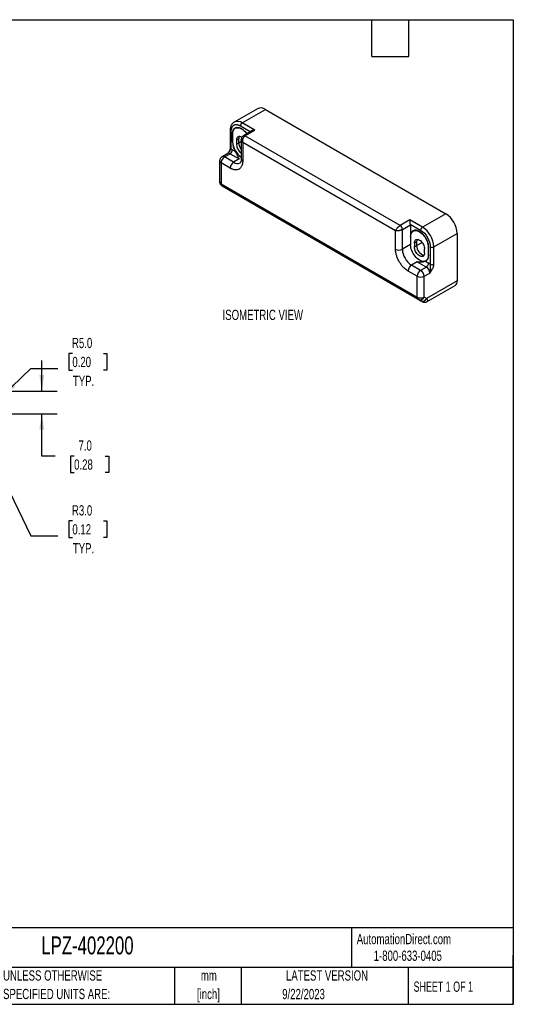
# Model space of a CAD drawing. Header units: millimetres. Extents: x 10 to 410, y 10 to 314.
# Tile 2 of 2: x 257 to 410, y 10 to 314. Entities that reach past the tile are written whole.
import ezdxf

# ---------------------------------------------------------------- set-up
doc = ezdxf.new("R2010")
doc.units = ezdxf.units.MM
doc.header["$LTSCALE"] = 1.5
doc.layers.add('DIMENSIONS', color=140, linetype='Continuous', lineweight=25)
doc.layers.add('TEXT', color=140, linetype='Continuous', lineweight=25)
doc.styles.add('SLDTEXTSTYLE0', font='TXT', dxfattribs={"width": 0.7})
doc.styles.add('SLDTEXTSTYLE1', font='TXT', dxfattribs={"width": 0.65})
doc.dimstyles.new('SLDDIMSTYLE3', dxfattribs={"dimtxt": 3.237012, "dimasz": 4.953, "dimexe": 0, "dimexo": 0.0625, "dimgap": 0.809253, "dimtad": 0, "dimtih": 1, "dimtoh": 1, "dimrnd": 1e-09, "dimzin": 4, "dimdsep": 46, "dimtxsty": 'SLDTEXTSTYLE0', "dimsah": 1, "dimcen": 0, "dimadec": 0, "dimazin": 1, "dimtfac": 1, "dimtofl": 0, "dimtmove": 0, "dimatfit": 3, "dimfxl": 0, "dimfrac": 2, "dimtolj": 1, "dimtzin": 12, "dimarcsym": 0})
doc.dimstyles.new('SLDDIMSTYLE4', dxfattribs={"dimtxt": 3.237012, "dimasz": 4.953, "dimexe": 0, "dimexo": 0.0625, "dimgap": 0.809253, "dimtad": 0, "dimtih": 1, "dimtoh": 1, "dimrnd": 1e-09, "dimzin": 4, "dimdsep": 46, "dimtxsty": 'SLDTEXTSTYLE0', "dimsah": 1, "dimcen": 0.09, "dimadec": 0, "dimazin": 1, "dimtfac": 1, "dimtmove": 0, "dimatfit": 0, "dimfxl": 0, "dimfrac": 2, "dimtolj": 1, "dimtzin": 12, "dimarcsym": 0})

# ---------------------------------------------------------------- blocks, each defined once
blk = doc.blocks.new('_D_4')
at = {"layer": 'DIMENSIONS'}
for p, q in [((272.9, 211.01), (271.82, 211.01)), ((271.82, 211.01), (271.82, 205.86)), ((282.52, 211.01), (283.61, 211.01)), ((283.61, 211.01), (283.61, 205.86)), ((251.16, 197.8), (260.02, 206.31)), ((260.02, 206.31), (268.35, 206.31)), ((271.82, 205.86), (272.9, 205.86)), ((283.61, 205.86), (282.52, 205.86))]:
    blk.add_line(p, q, dxfattribs=at)
blk.add_solid([(251.16, 197.8), (255.26, 200.68), (254.21, 201.78)], dxfattribs=at)
at = {"layer": 'DIMENSIONS', "char_height": 3.175, "attachment_point": 1, "style": 'SLDTEXTSTYLE0'}
for s, insert in [('R5.0', (272.78, 215.83)), ('0.20', (272.9, 209.96)), ('TYP.', (273.06, 204.09))]:
    blk.add_mtext(s, dxfattribs=dict(at, insert=insert))
blk = doc.blocks.new('_D_5')
at = {"layer": 'DIMENSIONS'}
for p, q in [((263.42, 199.33), (263.42, 208.86)), ((249.46, 199.33), (268.18, 199.33)), ((253.75, 192.33), (268.18, 192.33)), ((263.42, 179.26), (263.42, 192.33)), ((267.61, 179.26), (263.42, 179.26)), ((273.45, 179.26), (272.36, 179.26)), ((272.36, 179.26), (272.36, 174.11)), ((283.07, 179.26), (284.16, 179.26)), ((284.16, 179.26), (284.16, 174.11)), ((272.36, 174.11), (273.45, 174.11)), ((284.16, 174.11), (283.07, 174.11))]:
    blk.add_line(p, q, dxfattribs=at)
for points in [[(263.42, 199.33), (264.18, 204.29), (262.66, 204.29)], [(263.42, 192.33), (262.66, 187.38), (264.18, 187.38)]]:
    blk.add_solid(points, dxfattribs=at)
at = {"layer": 'DIMENSIONS', "char_height": 3.175, "attachment_point": 1, "style": 'SLDTEXTSTYLE0'}
for s, insert in [('7.0', (274.8, 184.08)), ('0.28', (273.45, 178.21))]:
    blk.add_mtext(s, dxfattribs=dict(at, insert=insert))
blk = doc.blocks.new('_D_6')
at = {"layer": 'DIMENSIONS'}
for p, q in [((250.85, 173.63), (260.01, 154.5)), ((272.9, 159.2), (271.81, 159.2)), ((271.81, 159.2), (271.81, 154.06)), ((282.52, 159.2), (283.6, 159.2)), ((283.6, 159.2), (283.6, 154.06)), ((260.01, 154.5), (268.34, 154.5)), ((271.81, 154.06), (272.9, 154.06)), ((283.6, 154.06), (282.52, 154.06))]:
    blk.add_line(p, q, dxfattribs=at)
blk.add_solid([(250.85, 173.63), (252.3, 168.83), (253.68, 169.49)], dxfattribs=at)
at = {"layer": 'DIMENSIONS', "char_height": 3.175, "attachment_point": 1, "style": 'SLDTEXTSTYLE0'}
for s, insert in [('R3.0', (272.77, 164.02)), ('0.12', (272.9, 158.15)), ('TYP.', (273.05, 152.28))]:
    blk.add_mtext(s, dxfattribs=dict(at, insert=insert))

msp = doc.modelspace()

# ---------------------------------------------------------------- linework, layer by layer
for p, q in [((330.262, 286.77), (323.05, 282.607)), ((325.55, 282.359), (332.762, 286.523)), ((332.762, 286.523), (388.624, 254.275)), ((323.832, 280.972), (323.388, 280.715)), ((328.014, 279.63), (324.984, 281.379)), ((329.439, 280.114), (325.55, 282.359)), ((321.78, 279.991), (321.78, 274.602)), ((322.014, 279.664), (322.014, 274.275)), ((322.581, 279.012), (322.509, 278.97)), ((322.509, 276.521), (322.509, 278.97)), ((322.58, 276.48), (322.58, 278.929)), ((324.454, 277.439), (323.747, 277.031)), ((324.454, 276.214), (324.454, 277.439)), ((328.505, 279.913), (325.898, 278.408)), ((326.398, 278.359), (329.439, 280.114)), ((374.481, 250.601), (326.398, 278.359)), ((322.58, 276.561), (322.509, 276.521)), ((323.747, 277.031), (323.747, 275.806)), ((323.747, 275.806), (324.454, 276.214)), ((324.454, 276.255), (325.252, 276.716)), ((325.252, 277.218), (325.252, 271.214)), ((325.691, 276.317), (325.691, 270.602)), ((373.067, 248.968), (325.691, 276.317)), ((321.052, 272.92), (319.284, 271.9)), ((320.034, 271.826), (321.802, 272.846)), ((322.863, 270.193), (320.034, 271.826)), ((321.092, 272.946), (321.141, 273.016)), ((321.802, 272.846), (324.63, 271.213)), ((322.509, 274.071), (323.467, 273.518)), ((318.534, 270.601), (318.534, 264.168)), ((318.974, 269.989), (318.974, 263.555)), ((321.802, 268.356), (318.974, 269.989)), ((324.63, 271.213), (322.863, 270.193)), ((318.974, 263.555), (379.785, 228.45)), ((319.284, 262.869), (380.095, 227.763)), ((320.077, 262.411), (319.284, 262.869)), ((380.888, 227.305), (322.198, 261.186)), ((388.624, 254.275), (381.411, 250.111)), ((377.522, 252.356), (374.481, 250.601)), ((375.189, 249.376), (377.663, 250.805)), ((381.411, 250.111), (377.522, 252.356)), ((377.649, 250.976), (380.845, 249.131)), ((377.663, 250.805), (377.663, 247.13)), ((373.067, 243.252), (373.067, 248.968)), ((375.189, 243.252), (375.189, 249.376)), ((377.735, 247.172), (377.663, 247.13)), ((377.734, 247.089), (377.734, 244.64)), ((378.986, 249.132), (378.542, 248.875)), ((384.947, 243.987), (392.159, 248.151)), ((392.159, 248.151), (392.159, 233.453)), ((377.734, 244.721), (375.189, 243.252)), ((379.608, 245.599), (378.901, 245.191)), ((378.901, 245.191), (378.901, 243.966)), ((378.901, 243.966), (379.608, 244.375)), ((379.608, 245.599), (379.608, 244.375)), ((379.608, 244.415), (381.298, 245.391)), ((383.25, 243.905), (383.319, 243.946)), ((383.25, 241.456), (383.25, 243.905)), ((383.32, 241.415), (383.32, 243.865)), ((383.815, 243.987), (383.815, 238.598)), ((384.947, 238.598), (384.947, 243.987)), ((382.083, 242.129), (382.083, 243.354)), ((383.32, 241.497), (383.25, 241.456)), ((379.785, 239.373), (378.017, 238.353)), ((380.845, 236.72), (378.017, 238.353)), ((379.785, 239.373), (382.613, 237.741)), ((383.32, 238.965), (382.363, 239.518)), ((382.442, 239.67), (382.886, 239.927)), ((379.785, 234.883), (376.956, 236.516)), ((379.785, 228.45), (379.785, 234.883)), ((382.613, 237.741), (380.845, 236.72)), ((381.906, 234.883), (383.674, 235.904)), ((381.906, 228.45), (381.906, 234.883)), ((392.159, 233.453), (382.699, 227.992)), ((382.828, 227.051), (391.538, 232.08)), ((380.095, 227.763), (380.888, 227.305)), ((382.699, 227.992), (381.906, 228.45))]:
    msp.add_line(p, q)
at = {"flags": 128}
for points in [[(322.509, 278.97), (322.533, 279.383), (322.605, 279.76), (322.724, 280.096), (322.888, 280.385), (323.094, 280.621), (323.338, 280.801), (323.616, 280.923), (323.923, 280.982), (324.255, 280.98), (324.605, 280.915), (324.968, 280.789), (325.338, 280.604), (325.707, 280.362), (326.07, 280.07), (326.42, 279.73), (326.752, 279.35), (326.988, 279.037)], [(322.58, 278.929), (322.603, 279.331), (322.674, 279.699), (322.79, 280.027), (322.949, 280.308), (323.15, 280.539), (323.388, 280.715), (323.659, 280.833), (323.959, 280.891), (324.282, 280.889), (324.624, 280.825), (324.978, 280.702), (325.338, 280.522), (325.697, 280.287), (326.051, 280.001), (326.393, 279.67), (326.716, 279.299), (326.937, 279.008)], [(323.601, 280.918), (323.589, 280.907), (323.438, 280.744)], [(325.407, 277.908), (325.338, 277.95), (325.061, 278.081), (324.793, 278.153), (324.542, 278.163), (324.315, 278.11), (324.119, 277.997), (323.96, 277.827), (323.843, 277.604), (323.771, 277.336), (323.747, 277.031)], [(383.32, 243.865), (383.296, 244.305), (383.224, 244.766), (383.105, 245.239), (382.941, 245.716), (382.736, 246.19), (382.492, 246.652), (382.214, 247.095), (381.906, 247.51), (381.574, 247.89), (381.224, 248.23), (380.861, 248.523), (380.492, 248.764), (380.123, 248.949), (379.76, 249.075), (379.409, 249.14), (379.078, 249.142), (378.77, 249.083), (378.492, 248.962), (378.248, 248.781), (378.042, 248.545), (377.879, 248.256), (377.76, 247.92), (377.688, 247.543), (377.663, 247.13)], [(377.734, 247.089), (377.758, 247.492), (377.828, 247.859), (377.944, 248.187), (378.104, 248.468), (378.304, 248.699), (378.542, 248.875), (378.813, 248.993), (379.113, 249.051), (379.437, 249.049), (379.778, 248.986), (380.132, 248.863), (380.492, 248.682), (380.852, 248.447), (381.206, 248.161), (381.547, 247.83), (381.871, 247.459), (382.171, 247.055), (382.442, 246.624), (382.68, 246.173), (382.88, 245.711), (383.04, 245.245), (383.156, 244.784), (383.226, 244.335), (383.25, 243.905)], [(378.755, 249.078), (378.743, 249.067), (378.593, 248.904)], [(383.25, 241.456), (383.226, 241.054), (383.156, 240.686), (383.04, 240.358), (382.88, 240.077), (382.68, 239.846), (382.442, 239.67), (382.171, 239.552), (381.871, 239.494), (381.547, 239.497), (381.206, 239.56), (380.852, 239.683), (380.492, 239.863), (380.132, 240.098), (379.778, 240.384), (379.437, 240.715), (379.113, 241.086), (378.813, 241.491), (378.542, 241.922), (378.304, 242.372), (378.104, 242.834), (377.944, 243.3), (377.828, 243.761), (377.758, 244.211), (377.734, 244.64)], [(378.901, 245.191), (378.925, 245.496), (378.997, 245.764), (379.114, 245.987), (379.273, 246.157), (379.469, 246.27), (379.696, 246.323), (379.948, 246.313), (380.216, 246.241), (380.492, 246.11), (380.768, 245.922), (381.036, 245.685), (381.287, 245.405), (381.515, 245.09), (381.711, 244.75), (381.87, 244.396), (381.987, 244.038), (382.059, 243.687), (382.083, 243.354)], [(382.083, 242.129), (382.059, 241.824), (381.987, 241.556), (381.87, 241.334), (381.711, 241.163), (381.515, 241.05), (381.287, 240.998), (381.036, 241.007), (380.768, 241.079), (380.492, 241.211), (380.216, 241.398), (379.948, 241.636), (379.696, 241.916), (379.469, 242.231), (379.273, 242.57), (379.114, 242.925), (378.997, 243.283), (378.925, 243.633), (378.901, 243.966)], [(382.492, 239.699), (382.709, 239.748), (382.724, 239.753)]]:
    msp.add_lwpolyline(points, dxfattribs=at)
for centre, radius, start, end in [((331.308, 284.583), 2.425, 53.1466, 115.54294), ((324.082, 280.27), 2.553, 54.90801, 114.054), ((326.212, 281.323), 1.229, 122.60548, 177.39452), ((322.181, 280.031), 0.403, 185.92741, 245.60504), ((325.879, 277.491), 1.426, 151.69809, 182.06348), ((326.108, 277.977), 0.479, 52.74251, 115.99727), ((322.18, 274.642), 0.402, 185.6948, 245.62534), ((328.384, 276.74), 5.879, 182.14349, 213.23573), ((328.59, 276.76), 6.017, 182.67053, 236.30016), ((327.209, 275.963), 3.466, 182.5989, 235.61619), ((327.97, 276.399), 3.521, 183.00544, 219.47126), ((321.276, 269.884), 2.305, 122.60548, 177.39452), ((319.595, 271.212), 0.755, 54.38633, 114.26228), ((321.363, 272.233), 0.754, 54.38242, 114.30712), ((320.974, 274.141), 1.537, 302.60548, 357.39452), ((319.285, 270.676), 0.755, 185.72483, 245.62272), ((324.105, 268.251), 2.305, 122.60548, 177.39452), ((324.035, 271.838), 2.02, 234.52554, 294.24331), ((326.002, 271.289), 0.754, 185.6948, 245.62534), ((319.285, 264.242), 0.754, 185.6948, 245.62534), ((319.725, 263.481), 0.755, 174.37962, 234.30196), ((384.505, 247.814), 7.662, 2.52009, 57.47991), ((373.653, 249.306), 1.537, 2.60548, 57.39452), ((376.577, 250.801), 1.086, 0.21496, 9.3058), ((382.074, 249.075), 1.229, 122.60548, 177.39452), ((377.292, 243.65), 7.662, 2.52015, 57.47985), ((381.027, 245.651), 1.42, 151.21113, 182.09948), ((382.627, 244.336), 3.019, 179.26112, 256.33129), ((384.381, 245.079), 1.23, 242.60967, 297.39033), ((374.128, 245.299), 2.306, 242.60967, 297.39033), ((381.329, 243.531), 6.147, 182.60548, 237.39452), ((381.399, 241.195), 1.934, 299.89702, 6.52948), ((379.259, 236.411), 2.305, 122.60548, 177.39452), ((381.785, 239.035), 1.537, 302.60548, 357.39452), ((384.381, 239.69), 1.23, 242.60967, 297.39033), ((382.088, 234.778), 2.305, 122.60548, 177.39452), ((380.845, 236.93), 2.306, 242.60967, 297.39033), ((379.603, 234.778), 2.305, 2.60548, 57.39452), ((381.371, 235.799), 2.305, 2.60548, 57.39452), ((390.696, 233.288), 1.472, 304.86125, 6.45093), ((380.536, 228.376), 0.755, 174.37962, 234.30196), ((380.845, 230.497), 2.306, 242.60967, 297.39033), ((380.65, 229.03), 1.384, 246.35693, 335.1837), ((381.443, 228.573), 1.384, 246.35693, 335.1837)]:
    msp.add_arc(centre, radius, start, end)
for points, knots in [([(323.042, 282.594), (322.978, 282.557), (322.807, 282.459), (322.562, 282.238), (322.32, 281.949), (322.126, 281.623), (321.976, 281.273), (321.867, 280.893), (321.802, 280.485), (321.775, 280.182), (321.782, 280.012), (321.782, 279.99)], [0, 0, 0, 0, 0.0765703, 0.2049373, 0.3396506, 0.4635726, 0.5903605, 0.7194047, 0.849648, 0.9800085, 1, 1, 1, 1]), ([(324.984, 281.379), (324.937, 281.406), (324.843, 281.458), (324.703, 281.527), (324.565, 281.589), (324.427, 281.642), (324.291, 281.686), (324.156, 281.723), (324.022, 281.751), (323.841, 281.778), (323.616, 281.79), (323.354, 281.765), (323.108, 281.699), (322.88, 281.594), (322.675, 281.449), (322.495, 281.269), (322.342, 281.055), (322.221, 280.816), (322.127, 280.557), (322.062, 280.28), (322.022, 279.984), (322.017, 279.771), (322.014, 279.664)], [0, 0, 0, 0, 0.0302326, 0.0602664, 0.0901677, 0.1200038, 0.1498424, 0.1797512, 0.2097973, 0.2400471, 0.3043193, 0.3686713, 0.4343111, 0.5000324, 0.5656722, 0.6313935, 0.6956657, 0.7600177, 0.8202685, 0.8799891, 0.9397197, 1, 1, 1, 1]), ([(325.898, 278.408), (325.802, 278.342), (325.605, 278.205), (325.398, 277.903), (325.272, 277.562), (325.258, 277.331), (325.252, 277.218)], [0, 0, 0, 0, 0.2432468, 0.50161, 0.7555011, 1, 1, 1, 1]), ([(326.398, 278.359), (326.372, 278.343), (326.319, 278.31), (326.243, 278.252), (326.168, 278.185), (326.096, 278.111), (326.028, 278.028), (325.963, 277.938), (325.902, 277.84), (325.846, 277.735), (325.795, 277.624), (325.73, 277.455), (325.665, 277.208), (325.634, 276.946), (325.633, 276.72), (325.647, 276.527), (325.675, 276.392), (325.691, 276.317)], [0, 0, 0, 0, 0.0463022, 0.0931694, 0.1406316, 0.1887181, 0.2374566, 0.2868742, 0.3369964, 0.387848, 0.4394526, 0.4918328, 0.615634, 0.7542845, 0.8180084, 0.8999171, 1, 1, 1, 1]), ([(329.439, 280.114), (329.437, 280.114), (329.405, 280.115), (329.188, 280.116), (328.852, 280.08), (328.603, 279.954), (328.508, 279.906)], [0, 0, 0, 0, 0.0063563, 0.0956562, 0.6552886, 1, 1, 1, 1]), ([(321.78, 274.602), (321.775, 274.511), (321.765, 274.335), (321.68, 273.988), (321.521, 273.61), (321.298, 273.246), (321.152, 273.04), (321.089, 272.95)], [0, 0, 0, 0, 0.1664065, 0.3208334, 0.595098, 0.8234232, 1, 1, 1, 1]), ([(325.691, 276.317), (325.663, 276.345), (325.61, 276.398), (325.543, 276.477), (325.487, 276.551), (325.441, 276.619), (325.405, 276.68), (325.354, 276.775), (325.3, 276.904), (325.259, 277.066), (325.254, 277.169), (325.252, 277.218)], [0, 0, 0, 0, 0.1029298, 0.1969162, 0.2819587, 0.3580571, 0.4252115, 0.4834226, 0.6686057, 0.8407694, 1, 1, 1, 1]), ([(318.735, 271.351), (318.689, 271.259), (318.623, 271.129), (318.566, 270.918), (318.536, 270.761), (318.538, 270.645), (318.539, 270.601)], [0, 0, 0, 0, 0.3914294, 0.5558393, 0.8333379, 1, 1, 1, 1]), ([(319.287, 271.895), (319.26, 271.881), (319.168, 271.835), (319.043, 271.73), (318.877, 271.569), (318.79, 271.435), (318.735, 271.351)], [0, 0, 0, 0, 0.1173436, 0.3919624, 0.6183965, 1, 1, 1, 1]), ([(321.088, 272.949), (321.087, 272.948), (321.085, 272.944), (321.064, 272.929), (321.052, 272.921)], [0, 0, 0, 0, 0.4359474, 1, 1, 1, 1]), ([(321.141, 273.016), (321.157, 273.039), (321.227, 273.141), (321.449, 273.385), (321.724, 273.68), (321.94, 274.019), (321.989, 274.188), (322.014, 274.275)], [0, 0, 0, 0, 0.05207426, 0.23182279, 0.61659848, 0.8038991, 1, 1, 1, 1]), ([(322.014, 274.275), (322.047, 274.267), (322.111, 274.25), (322.21, 274.216), (322.309, 274.175), (322.409, 274.127), (322.476, 274.09), (322.509, 274.071)], [0, 0, 0, 0, 0.2006485, 0.4003246, 0.5996754, 0.7993515, 1, 1, 1, 1]), ([(324.63, 271.213), (324.59, 271.283), (324.549, 271.359), (324.467, 271.515), (324.426, 271.596), (324.302, 271.85), (324.217, 272.033), (324.034, 272.429), (323.937, 272.639), (323.722, 273.073), (323.604, 273.3), (323.467, 273.518)], [0, 0, 0, 0, 0.125, 0.125, 0.25, 0.25, 0.5, 0.5, 0.75, 0.75, 1, 1, 1, 1]), ([(325.691, 270.602), (325.691, 270.547), (325.69, 270.438), (325.682, 270.279), (325.669, 270.123), (325.65, 269.97), (325.614, 269.74), (325.546, 269.443), (325.422, 269.096), (325.261, 268.78), (324.994, 268.407), (324.572, 268.05), (324.051, 267.862), (323.594, 267.818), (323.241, 267.836), (322.878, 267.902), (322.556, 268.001), (322.276, 268.113), (322.039, 268.224), (321.881, 268.312), (321.802, 268.356)], [0, 0, 0, 0, 0.0233344, 0.0466269, 0.0699085, 0.0932108, 0.1165649, 0.1782981, 0.240092, 0.3043994, 0.3687677, 0.5000056, 0.6312435, 0.6955509, 0.7599192, 0.8216524, 0.8834464, 0.9223081, 0.961111, 1, 1, 1, 1]), ([(325.25, 271.216), (325.25, 271.194), (325.254, 271.077), (325.239, 270.89), (325.207, 270.66), (325.159, 270.466), (325.102, 270.307), (325.04, 270.183), (324.977, 270.092), (324.918, 270.031), (324.882, 270.008), (324.863, 269.996)], [0, 0, 0, 0, 0.02513956, 0.13663103, 0.24808199, 0.36006032, 0.47343362, 0.59001444, 0.71312131, 0.84915747, 1, 1, 1, 1]), ([(318.539, 264.168), (318.538, 264.133), (318.534, 264.013), (318.572, 263.805), (318.658, 263.549), (318.797, 263.303), (318.985, 263.086), (319.153, 262.94), (319.263, 262.885), (319.286, 262.874)], [0, 0, 0, 0, 0.0659084, 0.2292774, 0.4019929, 0.5811608, 0.7647242, 0.9514578, 1, 1, 1, 1]), ([(322.198, 261.186), (322.06, 261.266), (321.893, 261.362), (321.53, 261.572), (321.334, 261.685), (320.941, 261.912), (320.745, 262.025), (320.382, 262.234), (320.216, 262.331), (320.077, 262.411)], [0, 0, 0, 0, 0.25, 0.25, 0.5, 0.5, 0.75, 0.75, 1, 1, 1, 1]), ([(373.067, 248.968), (373.077, 248.995), (373.097, 249.048), (373.132, 249.128), (373.168, 249.202), (373.204, 249.27), (373.238, 249.33), (373.311, 249.452), (373.433, 249.632), (373.615, 249.858), (373.794, 250.054), (373.97, 250.223), (374.146, 250.373), (374.318, 250.501), (374.428, 250.568), (374.481, 250.601)], [0, 0, 0, 0, 0.052358, 0.1001667, 0.1434259, 0.1821353, 0.2162952, 0.2459059, 0.3845781, 0.5084325, 0.6123531, 0.7132683, 0.8113713, 0.9068725, 1, 1, 1, 1]), ([(377.649, 250.976), (377.63, 251.097), (377.615, 251.234), (377.59, 251.502), (377.58, 251.633), (377.561, 251.875), (377.553, 251.987), (377.537, 252.187), (377.53, 252.279), (377.522, 252.356)], [0, 0, 0, 0, 0.25, 0.25, 0.5, 0.5, 0.75, 0.75, 1, 1, 1, 1]), ([(375.189, 249.376), (375.162, 249.361), (375.107, 249.33), (375.018, 249.286), (374.924, 249.243), (374.823, 249.201), (374.717, 249.161), (374.606, 249.124), (374.491, 249.089), (374.372, 249.057), (374.251, 249.028), (374.072, 248.99), (373.826, 248.952), (373.583, 248.935), (373.387, 248.934), (373.227, 248.942), (373.124, 248.959), (373.067, 248.968)], [0, 0, 0, 0, 0.0463022, 0.0931694, 0.1406316, 0.1887181, 0.2374566, 0.2868742, 0.3369964, 0.387848, 0.4394526, 0.4918328, 0.615634, 0.7542845, 0.8180084, 0.8999171, 1, 1, 1, 1]), ([(376.956, 236.516), (376.909, 236.544), (376.814, 236.6), (376.672, 236.691), (376.53, 236.788), (376.389, 236.89), (376.171, 237.058), (375.88, 237.305), (375.518, 237.657), (375.164, 238.047), (374.707, 238.619), (374.187, 239.407), (373.764, 240.252), (373.497, 240.934), (373.336, 241.435), (373.213, 241.925), (373.137, 242.341), (373.094, 242.69), (373.071, 242.976), (373.069, 243.16), (373.067, 243.252)], [0, 0, 0, 0, 0.0233344, 0.0466269, 0.0699085, 0.0932108, 0.1165649, 0.1782981, 0.240092, 0.3043994, 0.3687677, 0.5000056, 0.6312435, 0.6955509, 0.7599192, 0.8216524, 0.8834464, 0.9223081, 0.961111, 1, 1, 1, 1]), ([(382.363, 239.518), (382.225, 239.457), (382.05, 239.403), (381.653, 239.32), (381.439, 239.292), (380.989, 239.264), (380.752, 239.264), (380.273, 239.296), (380.028, 239.327), (379.785, 239.373)], [0, 0, 0, 0, 0.25, 0.25, 0.5, 0.5, 0.75, 0.75, 1, 1, 1, 1]), ([(383.815, 238.598), (383.783, 238.627), (383.718, 238.685), (383.62, 238.764), (383.521, 238.838), (383.421, 238.906), (383.354, 238.945), (383.32, 238.965)], [0, 0, 0, 0, 0.2006485, 0.4003246, 0.5996754, 0.7993515, 1, 1, 1, 1]), ([(383.674, 235.904), (383.832, 236.108), (383.99, 236.313), (384.288, 236.742), (384.427, 236.963), (384.608, 237.311), (384.664, 237.43), (384.762, 237.669), (384.804, 237.788), (384.908, 238.147), (384.947, 238.384), (384.947, 238.598)], [0, 0, 0, 0, 0.25, 0.25, 0.5, 0.5, 0.625, 0.625, 0.75, 0.75, 1, 1, 1, 1]), ([(383.815, 238.598), (383.837, 238.458), (383.845, 238.3), (383.846, 237.951), (383.84, 237.759), (383.833, 237.434), (383.831, 237.319), (383.825, 237.072), (383.822, 236.939), (383.806, 236.657), (383.793, 236.508), (383.749, 236.205), (383.718, 236.051), (383.674, 235.904)], [0, 0, 0, 0, 0.25, 0.25, 0.5, 0.5, 0.625, 0.625, 0.75, 0.75, 0.875, 0.875, 1, 1, 1, 1]), ([(380.888, 227.305), (381.027, 227.225), (381.138, 227.161), (381.289, 227.074), (381.328, 227.051), (381.328, 227.051), (381.289, 227.074), (381.138, 227.161), (381.027, 227.225), (380.888, 227.305)], [0, 0, 0, 0, 0.25, 0.25, 0.5, 0.5, 0.75, 0.75, 1, 1, 1, 1]), ([(380.964, 227.269), (381.133, 227.179), (381.464, 227.002), (381.888, 226.859), (382.284, 226.851), (382.606, 226.938), (382.756, 227.014), (382.828, 227.051)], [0, 0, 0, 0, 0.27911244, 0.54448152, 0.78750426, 0.8978664, 1, 1, 1, 1]), ([(382.699, 227.992), (382.731, 227.935), (382.791, 227.826), (382.855, 227.685), (382.898, 227.57), (382.926, 227.478), (382.95, 227.362), (382.955, 227.234), (382.908, 227.125), (382.87, 227.06), (382.828, 227.051), (382.828, 227.051)], [0, 0, 0, 0, 0.12354152, 0.23399228, 0.33135183, 0.41562076, 0.48680135, 0.67190229, 0.84287911, 0.99989798, 1, 1, 1, 1])]:
    msp.add_open_spline(points, degree=3, knots=knots)
msp.add_open_spline([(380.845, 249.131), (382.485, 248.185), (383.815, 245.88), (383.815, 243.987)], degree=3)
at = {"layer": 'TEXT'}
for p, q in [((9.525, 314.325), (409.575, 314.325)), ((365.76, 302.895), (365.76, 314.325)), ((377.19, 302.895), (377.19, 314.325)), ((409.575, 314.325), (409.575, 9.525)), ((365.76, 302.895), (377.19, 302.895)), ((409.575, 33.189), (9.525, 33.189)), ((359.363, 33.189), (359.363, 20.955)), ((409.575, 9.525), (409.575, 24.765)), ((409.575, 20.955), (9.525, 20.955)), ((304.536, 20.955), (304.536, 9.525)), ((325.218, 20.955), (325.218, 9.525)), ((377.023, 20.955), (377.023, 9.525)), ((9.525, 9.525), (409.575, 9.525))]:
    msp.add_line(p, q, dxfattribs=at)

# ---------------------------------------------------------------- texts
for s, insert, char_height, attachment_point, style in [('ISOMETRIC VIEW', (331.919, 224.542), 3.175, 2, 'SLDTEXTSTYLE0'), ('LPZ-402200', (263.253, 30.543), 5.5562, 1, 'SLDTEXTSTYLE0'), ('AutomationDirect.com', (361.042, 31.315), 3.175, 1, 'SLDTEXTSTYLE0'), ('1-800-633-0405', (366.287, 26.156), 3.175, 1, 'SLDTEXTSTYLE0'), ('UNLESS OTHERWISE', (251.412, 20.046), 3.175, 1, 'SLDTEXTSTYLE0'), ('mm', (315.196, 20.033), 3.175, 2, 'SLDTEXTSTYLE0'), ('LATEST VERSION', (351.828, 20.046), 3.175, 2, 'SLDTEXTSTYLE0'), ('SHEET 1 OF 1', (378.662, 16.577), 3.175, 1, 'SLDTEXTSTYLE1'), ('SPECIFIED UNITS ARE:', (251.412, 14.313), 3.175, 1, 'SLDTEXTSTYLE0'), ('[inch]', (315.07, 14.299), 3.175, 2, 'SLDTEXTSTYLE0'), ('9/22/2023', (344.552, 14.29), 3.175, 2, 'SLDTEXTSTYLE0')]:
    msp.add_mtext(s, dxfattribs=dict(at, insert=insert, char_height=char_height, attachment_point=attachment_point, style=style))

# ---------------------------------------------------------------- dimensions: what is measured, and where the dimension line sits
at = {"layer": 'DIMENSIONS'}
for center, mpoint, picture, middle in [((247.558, 194.333), (251.163, 197.798), '_D_4', (277.714, 207.981)), ((249.558, 176.333), (250.853, 173.627), '_D_6', (277.705, 156.175))]:
    dim = msp.add_radius_dim(center=center, mpoint=mpoint, text='<>\\PTYP.', dimstyle='SLDDIMSTYLE3', dxfattribs=at)
    dim.commit()
    dim.dimension.update_dxf_attribs({"geometry": picture, "text_midpoint": middle, "dimtype": 164})
dim = msp.add_linear_dim(base=(263.418, 192.333), p1=(247.558, 199.333), p2=(251.848, 192.333), angle=90, dimstyle='SLDDIMSTYLE4', dxfattribs=at)
dim.commit()
dim.dimension.update_dxf_attribs({"geometry": '_D_5', "text_midpoint": (263.418, 179.26), "dimtype": 160})

doc.saveas('drawing.dxf')
